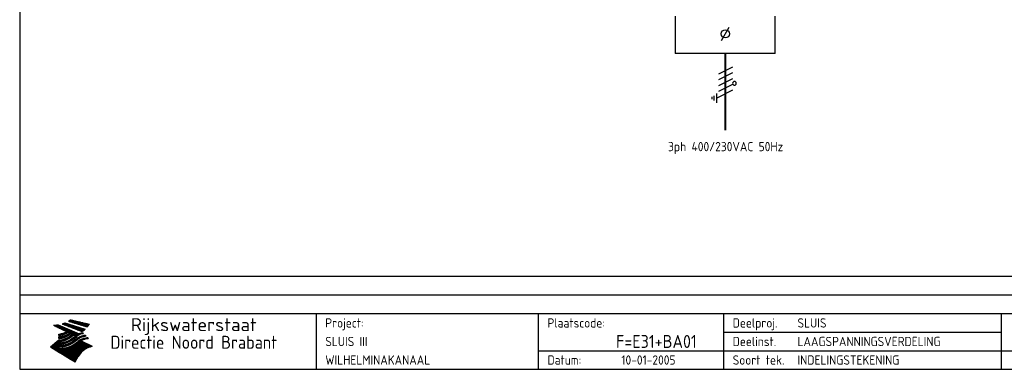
# Model space of a CAD drawing. Extents: x 100 to 4100, y 100 to 2900.
# Tile 1 of 3: x 100 to 2758, y 100 to 1043. Entities that reach past the tile are written whole.
import ezdxf
from ezdxf.enums import TextEntityAlignment as Align

# ---------------------------------------------------------------- set-up
doc = ezdxf.new("R2010")
doc.units = 0
doc.header["$LTSCALE"] = 15
doc.header["$MEASUREMENT"] = 0
doc.layers.get('0').update_dxf_attribs({"linetype": 'CONTINUOUS'})
for name, color, linetype in [('0-25', 7, 'CONTINUOUS'), ('0-35', 2, 'CONTINUOUS'), ('0-50', 3, 'CONTINUOUS'), ('S-25', 7, 'CONTINUOUS')]:
    doc.layers.add(name, color=color, linetype=linetype)
doc.styles.add('ISO', font='iso.shx')
doc.styles.get("Standard").update_dxf_attribs({"font": 'iso.shx'})

# ---------------------------------------------------------------- blocks, each defined once
blk = doc.blocks.new('KADERA3')
at = {"layer": '0-25'}
for p, q in [((410, 35), (10, 35)), ((410, 30), (10, 30)), ((200, 20), (275, 20)), ((150, 15), (335, 15))]:
    blk.add_line(p, q, dxfattribs=at)
at = {"layer": '0-25', "color": 7}
for p, q in [((19.1, 21.89), (25.12, 19)), ((19.1, 21.89), (25.12, 19)), ((19.17, 21.86), (20.7, 21.86)), ((19.29, 21.8), (20.83, 21.8)), ((19.4, 21.75), (20.96, 21.75)), ((19.52, 21.69), (21.09, 21.69)), ((19.64, 21.63), (21.22, 21.63)), ((19.74, 21.92), (20.56, 21.92)), ((19.75, 21.58), (21.36, 21.58)), ((19.87, 21.52), (21.49, 21.52)), ((19.99, 21.47), (21.62, 21.47)), ((20.11, 21.41), (21.75, 21.41)), ((20.22, 21.35), (21.88, 21.35)), ((20.25, 21.97), (20.43, 21.97)), ((20.34, 21.3), (22.02, 21.3)), ((20.38, 21.99), (26.02, 19.59)), ((20.38, 21.99), (26.02, 19.59)), ((21.47, 22.25), (26.83, 20.19)), ((21.47, 22.25), (26.83, 20.19)), ((21.49, 22.25), (23.07, 22.25)), ((21.6, 22.2), (23.25, 22.2)), ((21.65, 22.31), (22.89, 22.31)), ((21.75, 22.14), (23.42, 22.14)), ((21.8, 22.37), (22.71, 22.37)), ((21.9, 22.08), (23.6, 22.08)), ((21.94, 22.42), (22.53, 22.42)), ((22.04, 22.03), (23.78, 22.03)), ((22.06, 22.48), (22.36, 22.48)), ((22.18, 22.53), (27.65, 20.8)), ((22.18, 22.53), (27.65, 20.8)), ((22.19, 21.97), (23.96, 21.97)), ((22.34, 21.92), (24.13, 21.92)), ((22.48, 21.86), (24.31, 21.86)), ((22.63, 21.8), (24.49, 21.8)), ((22.78, 21.75), (24.67, 21.75)), ((22.92, 21.69), (24.85, 21.69)), ((23.07, 21.63), (25.02, 21.63)), ((23.14, 22.99), (28.22, 21.46)), ((23.14, 22.99), (28.22, 21.46)), ((23.15, 22.98), (25.33, 22.98)), ((23.22, 21.58), (25.2, 21.58)), ((23.23, 23.04), (25.09, 23.04)), ((23.32, 23.1), (24.84, 23.1)), ((23.34, 22.93), (25.57, 22.93)), ((23.36, 21.52), (25.38, 21.52)), ((23.4, 23.15), (24.6, 23.15)), ((23.49, 23.21), (24.36, 23.21)), ((23.51, 21.47), (25.56, 21.47)), ((23.52, 22.87), (25.81, 22.87)), ((23.57, 23.27), (24.12, 23.27)), ((23.64, 23.32), (23.87, 23.32)), ((23.66, 21.41), (25.74, 21.41)), ((23.7, 23.36), (28.82, 22.17)), ((23.7, 23.36), (28.82, 22.17)), ((23.71, 22.82), (26.06, 22.82)), ((23.8, 21.35), (25.91, 21.35)), ((23.9, 22.76), (26.3, 22.76)), ((23.95, 21.3), (26.09, 21.3)), ((24.09, 22.7), (26.54, 22.7)), ((24.27, 22.65), (26.78, 22.65)), ((24.46, 22.59), (27.03, 22.59)), ((24.65, 22.53), (27.27, 22.53)), ((24.84, 22.48), (27.51, 22.48)), ((25.02, 22.42), (27.75, 22.42)), ((25.21, 22.37), (28, 22.37)), ((25.4, 22.31), (28.24, 22.31)), ((25.58, 22.25), (28.48, 22.25)), ((25.77, 22.2), (28.72, 22.2)), ((25.96, 22.14), (28.79, 22.14)), ((26.15, 22.08), (28.75, 22.08)), ((26.33, 22.03), (28.71, 22.03)), ((26.52, 21.97), (28.66, 21.97)), ((26.71, 21.92), (28.62, 21.92)), ((26.9, 21.86), (28.57, 21.86)), ((27.08, 21.8), (28.52, 21.8)), ((27.27, 21.75), (28.48, 21.75)), ((27.46, 21.69), (28.43, 21.69)), ((27.65, 21.63), (28.38, 21.63)), ((27.83, 21.58), (28.33, 21.58)), ((28.02, 21.52), (28.28, 21.52)), ((28.21, 21.47), (28.22, 21.47)), ((20.46, 21.24), (22.15, 21.24)), ((20.57, 21.18), (22.28, 21.18)), ((20.6, 19.11), (20.58, 19.51)), ((20.6, 19.11), (20.58, 19.51)), ((20.58, 19.5), (22.09, 19.5)), ((20.58, 19.44), (21.95, 19.44)), ((20.59, 19.38), (21.79, 19.38)), ((20.59, 19.33), (21.62, 19.33)), ((20.59, 19.27), (21.42, 19.27)), ((20.6, 19.22), (21.2, 19.22)), ((20.6, 19.16), (20.93, 19.16)), ((20.6, 19.11), (20.69, 19.12)), ((20.6, 19.11), (20.69, 19.12)), ((20.6, 18.79), (20.77, 18.81)), ((20.6, 18.79), (20.77, 18.81)), ((20.6, 18.29), (20.6, 18.79)), ((20.6, 18.29), (20.6, 18.79)), ((20.6, 18.77), (22.46, 18.77)), ((20.6, 18.71), (22.33, 18.71)), ((20.6, 18.65), (22.19, 18.65)), ((20.69, 21.13), (22.41, 21.13)), ((20.81, 21.07), (22.55, 21.07)), ((20.9, 19.55), (22.23, 19.55)), ((20.9, 18.82), (22.59, 18.82)), ((20.92, 21.02), (22.68, 21.02)), ((21.04, 20.96), (22.81, 20.96)), ((21.16, 20.9), (22.94, 20.9)), ((21.19, 19.61), (22.35, 19.61)), ((21.27, 20.85), (23.07, 20.85)), ((21.32, 18.88), (22.71, 18.88)), ((21.39, 20.79), (23.21, 20.79)), ((21.42, 19.67), (22.47, 19.67)), ((21.51, 20.73), (23.34, 20.73)), ((21.61, 18.93), (22.82, 18.93)), ((21.62, 19.72), (22.59, 19.72)), ((21.63, 20.68), (23.47, 20.68)), ((21.74, 20.62), (23.6, 20.62)), ((21.8, 19.78), (22.69, 19.78)), ((21.84, 18.99), (22.92, 18.99)), ((21.86, 20.57), (23.73, 20.57)), ((21.96, 19.83), (22.79, 19.83)), ((21.98, 20.51), (23.87, 20.51)), ((22.03, 19.05), (23.03, 19.05)), ((22.09, 20.45), (24, 20.45)), ((22.11, 19.89), (22.89, 19.89)), ((22.21, 20.4), (24.13, 20.4)), ((22.21, 19.1), (23.12, 19.1)), ((22.24, 19.95), (22.99, 19.95)), ((22.33, 20.34), (24.26, 20.34)), ((22.36, 19.16), (23.22, 19.16)), ((22.37, 20), (23.08, 20)), ((22.44, 20.28), (24.4, 20.28)), ((22.49, 20.06), (23.04, 20.06)), ((22.51, 19.22), (23.3, 19.22)), ((22.56, 20.23), (24.53, 20.23)), ((22.61, 20.12), (22.93, 20.12)), ((22.64, 19.27), (23.39, 19.27)), ((22.68, 20.17), (24.66, 20.17)), ((22.71, 20.17), (22.82, 20.17)), ((23.11, 20.02), (22.77, 20.2)), ((23.11, 20.02), (22.77, 20.2)), ((22.77, 19.33), (23.47, 19.33)), ((22.79, 20.12), (24.79, 20.12)), ((22.89, 19.38), (23.55, 19.38)), ((22.91, 20.06), (24.92, 20.06)), ((23, 19.44), (23.63, 19.44)), ((23.03, 20), (25.06, 20)), ((23.1, 19.5), (23.72, 19.5)), ((23.14, 18.65), (23.74, 18.65)), ((23.15, 19.95), (25.19, 19.95)), ((23.21, 19.55), (23.8, 19.55)), ((23.24, 18.71), (23.82, 18.71)), ((23.26, 19.89), (25.32, 19.89)), ((23.3, 19.61), (23.88, 19.61)), ((23.33, 18.77), (23.91, 18.77)), ((23.38, 19.83), (25.45, 19.83)), ((23.39, 19.67), (23.81, 19.67)), ((23.42, 18.82), (23.99, 18.82)), ((23.45, 19.7), (23.58, 19.79)), ((23.45, 19.7), (23.58, 19.79)), ((23.48, 19.72), (23.7, 19.72)), ((23.5, 19.78), (25.58, 19.78)), ((23.51, 18.88), (24.07, 18.88)), ((23.54, 18.9), (24.3, 19.42)), ((23.54, 18.9), (24.3, 19.42)), ((23.56, 19.78), (23.59, 19.78)), ((23.56, 19.39), (23.9, 19.62)), ((23.56, 19.39), (23.9, 19.62)), ((23.58, 19.79), (23.9, 19.62)), ((23.58, 19.79), (23.9, 19.62)), ((23.59, 18.93), (24.15, 18.93)), ((23.61, 19.72), (25.72, 19.72)), ((23.65, 18.59), (24.62, 19.25)), ((23.65, 18.59), (24.62, 19.25)), ((23.67, 18.99), (24.23, 18.99)), ((23.73, 19.67), (25.85, 19.67)), ((23.75, 19.05), (24.32, 19.05)), ((23.83, 19.1), (24.4, 19.1)), ((23.85, 19.61), (25.98, 19.61)), ((23.92, 19.16), (24.48, 19.16)), ((23.94, 18.19), (25.23, 19.07)), ((23.94, 18.19), (25.23, 19.07)), ((23.96, 19.55), (25.96, 19.55)), ((24, 19.22), (24.56, 19.22)), ((24.06, 17.88), (25.34, 18.76)), ((24.06, 17.88), (25.34, 18.76)), ((24.08, 19.5), (25.88, 19.5)), ((24.08, 19.27), (24.58, 19.27)), ((24.09, 21.24), (26.27, 21.24)), ((24.16, 19.33), (24.47, 19.33)), ((24.2, 19.44), (25.79, 19.44)), ((24.24, 21.18), (26.45, 21.18)), ((24.25, 19.38), (24.36, 19.38)), ((24.3, 19.42), (24.62, 19.25)), ((24.3, 19.42), (24.62, 19.25)), ((24.31, 19.38), (25.71, 19.38)), ((24.39, 21.13), (26.62, 21.13)), ((24.43, 19.33), (25.62, 19.33)), ((24.53, 21.07), (26.8, 21.07)), ((24.55, 19.27), (25.54, 19.27)), ((24.62, 18.65), (25.18, 18.65)), ((24.67, 19.22), (25.45, 19.22)), ((24.68, 21.02), (26.98, 21.02)), ((24.7, 18.71), (25.27, 18.71)), ((24.78, 19.16), (25.37, 19.16)), ((24.78, 18.77), (25.34, 18.77)), ((24.83, 20.96), (27.16, 20.96)), ((24.87, 18.82), (25.4, 18.82)), ((24.9, 19.1), (25.28, 19.1)), ((24.95, 18.88), (25.45, 18.88)), ((24.97, 20.9), (27.34, 20.9)), ((25.02, 19.05), (25.2, 19.05)), ((25.03, 18.93), (25.51, 18.93)), ((25.11, 18.99), (25.57, 18.99)), ((25.12, 20.85), (27.51, 20.85)), ((26.02, 19.59), (25.12, 19)), ((26.02, 19.59), (25.12, 19)), ((25.19, 19.05), (25.63, 19.05)), ((25.26, 19.1), (25.7, 19.1)), ((25.27, 20.79), (27.63, 20.79)), ((25.33, 19.16), (25.77, 19.16)), ((25.39, 19.22), (25.85, 19.22)), ((25.41, 20.73), (27.57, 20.73)), ((25.47, 19.27), (25.93, 19.27)), ((25.54, 19.33), (26.03, 19.33)), ((25.56, 20.68), (27.51, 20.68)), ((25.63, 19.38), (26.13, 19.38)), ((25.71, 20.62), (27.44, 20.62)), ((25.72, 19.44), (26.24, 19.44)), ((25.82, 19.5), (26.36, 19.5)), ((25.85, 20.57), (27.37, 20.57)), ((25.93, 19.55), (26.53, 19.55)), ((25.99, 18.65), (26.58, 18.65)), ((26, 20.51), (27.29, 20.51)), ((26.06, 19.61), (26.85, 19.61)), ((26.1, 18.71), (26.72, 18.71)), ((26.15, 20.45), (27.22, 20.45)), ((26.21, 19.67), (27.23, 19.67)), ((26.23, 18.77), (26.89, 18.77)), ((26.29, 20.4), (27.14, 20.4)), ((26.37, 18.82), (27.09, 18.82)), ((26.44, 20.34), (27.06, 20.34)), ((26.44, 19.72), (27.18, 19.72)), ((26.53, 18.88), (27.34, 18.88)), ((26.59, 20.28), (26.97, 20.28)), ((26.73, 20.23), (26.89, 20.23)), ((26.73, 18.93), (27.66, 18.93)), ((26.99, 18.99), (27.9, 18.99)), ((27.13, 19.78), (27.25, 19.64)), ((27.13, 19.78), (27.25, 19.64)), ((27.26, 19.05), (27.84, 19.05)), ((27.78, 19.1), (27.93, 18.96)), ((27.78, 19.1), (27.93, 18.96)), ((20.58, 17.88), (18.3, 16)), ((20.58, 17.88), (18.3, 16)), ((24.94, 11.97), (18.3, 16)), ((24.94, 11.97), (18.3, 16)), ((18.31, 16.01), (20.96, 16.01)), ((18.38, 16.07), (21.46, 16.07)), ((18.38, 15.95), (20.6, 15.95)), ((18.45, 16.12), (21.88, 16.12)), ((18.52, 16.18), (22.15, 16.18)), ((18.59, 16.23), (22.38, 16.23)), ((18.65, 16.29), (22.58, 16.29)), ((18.72, 16.35), (22.75, 16.35)), ((18.79, 16.4), (22.91, 16.4)), ((18.86, 16.46), (20.6, 16.46)), ((18.93, 16.52), (20.6, 16.52)), ((18.99, 16.57), (20.6, 16.57)), ((19.06, 16.63), (20.6, 16.63)), ((19.13, 16.68), (20.6, 16.68)), ((19.2, 16.74), (20.6, 16.74)), ((19.27, 16.8), (20.6, 16.8)), ((19.33, 16.85), (21.07, 16.85)), ((19.4, 16.91), (21.55, 16.91)), ((19.47, 16.97), (21.88, 16.97)), ((19.54, 17.02), (22.13, 17.02)), ((19.61, 17.08), (22.34, 17.08)), ((19.67, 17.13), (20.6, 17.13)), ((19.74, 17.19), (20.6, 17.19)), ((19.81, 17.25), (20.6, 17.25)), ((19.88, 17.3), (20.6, 17.3)), ((19.95, 17.36), (20.6, 17.36)), ((20.01, 17.42), (20.6, 17.42)), ((20.08, 17.47), (20.93, 17.47)), ((20.15, 17.53), (21.26, 17.53)), ((20.22, 17.58), (21.51, 17.58)), ((20.29, 17.64), (21.72, 17.64)), ((20.35, 17.7), (21.9, 17.7)), ((20.42, 17.75), (22.07, 17.75)), ((20.49, 17.81), (22.22, 17.81)), ((20.56, 17.87), (22.36, 17.87)), ((20.6, 18.6), (22.04, 18.6)), ((20.6, 18.54), (21.87, 18.54)), ((20.6, 18.48), (21.68, 18.48)), ((20.6, 18.43), (21.46, 18.43)), ((20.6, 18.37), (21.21, 18.37)), ((20.6, 18.32), (20.87, 18.32)), ((20.6, 18.29), (20.88, 18.32)), ((20.6, 18.29), (20.88, 18.32)), ((20.6, 17.88), (20.86, 17.91)), ((20.6, 17.88), (20.86, 17.91)), ((20.6, 17.43), (20.97, 17.48)), ((20.6, 17.43), (20.97, 17.48)), ((20.6, 17.43), (20.6, 17.09)), ((20.6, 17.43), (20.6, 17.09)), ((20.6, 17.09), (21.26, 17.16)), ((20.6, 17.09), (21.26, 17.16)), ((20.6, 16.8), (21.37, 16.89)), ((20.6, 16.8), (21.37, 16.89)), ((20.6, 16.8), (20.6, 16.45)), ((20.6, 16.8), (20.6, 16.45)), ((20.6, 16.45), (21.56, 16.56)), ((20.6, 16.45), (21.56, 16.56)), ((20.6, 15.97), (21.67, 16.09)), ((20.6, 15.97), (21.67, 16.09)), ((20.6, 15.97), (20.6, 15.58)), ((20.6, 15.97), (20.6, 15.58)), ((20.7, 16.46), (23.06, 16.46)), ((20.98, 17.92), (22.5, 17.92)), ((21.02, 17.13), (22.53, 17.13)), ((21.2, 16.52), (23.2, 16.52)), ((21.32, 17.98), (22.62, 17.98)), ((21.47, 17.19), (22.7, 17.19)), ((21.59, 18.03), (22.74, 18.03)), ((21.72, 16.57), (23.32, 16.57)), ((21.77, 17.25), (22.85, 17.25)), ((21.8, 18.09), (22.85, 18.09)), ((21.99, 18.15), (22.95, 18.15)), ((22.01, 17.3), (22.99, 17.3)), ((22.1, 16.63), (23.44, 16.63)), ((22.16, 18.2), (23.05, 18.2)), ((22.21, 17.36), (23.12, 17.36)), ((22.31, 18.26), (23.15, 18.26)), ((22.38, 16.68), (23.56, 16.68)), ((22.39, 17.42), (23.24, 17.42)), ((22.45, 18.32), (23.24, 18.32)), ((22.56, 17.47), (23.36, 17.47)), ((22.59, 18.37), (23.33, 18.37)), ((22.6, 16.74), (23.66, 16.74)), ((22.71, 18.43), (23.42, 18.43)), ((22.71, 17.53), (23.47, 17.53)), ((22.79, 16.8), (23.77, 16.8)), ((22.83, 18.48), (23.5, 18.48)), ((22.84, 17.58), (23.57, 17.58)), ((22.94, 18.54), (23.58, 18.54)), ((22.96, 16.85), (23.86, 16.85)), ((22.97, 17.64), (23.67, 17.64)), ((23.04, 18.6), (23.66, 18.6)), ((23.04, 15.95), (28.71, 15.95)), ((23.1, 17.7), (23.77, 17.7)), ((23.12, 16.91), (23.96, 16.91)), ((23.21, 17.75), (23.86, 17.75)), ((23.21, 16.01), (28.9, 16.01)), ((23.26, 16.97), (24.05, 16.97)), ((23.32, 17.81), (23.95, 17.81)), ((23.37, 16.07), (29.08, 16.07)), ((23.39, 17.02), (24.14, 17.02)), ((23.42, 17.87), (24.03, 17.87)), ((23.51, 16.12), (29.27, 16.12)), ((23.52, 17.92), (24.11, 17.92)), ((23.52, 17.08), (24.22, 17.08)), ((23.62, 17.98), (24.2, 17.98)), ((23.63, 17.13), (24.3, 17.13)), ((29.41, 16.17), (23.65, 16.17)), ((23.71, 18.03), (24.28, 18.03)), ((23.75, 17.19), (24.38, 17.19)), ((23.77, 16.23), (29.47, 16.23)), ((23.79, 18.09), (24.36, 18.09)), ((23.85, 17.25), (24.46, 17.25)), ((23.88, 18.15), (24.44, 18.15)), ((23.89, 16.29), (29.36, 16.29)), ((23.95, 17.3), (24.55, 17.3)), ((23.96, 18.2), (24.53, 18.2)), ((24, 16.35), (29.24, 16.35)), ((24.04, 18.26), (24.61, 18.26)), ((24.05, 17.36), (24.63, 17.36)), ((24.11, 16.4), (29.13, 16.4)), ((24.13, 18.32), (24.69, 18.32)), ((24.14, 17.42), (24.71, 17.42)), ((24.21, 18.37), (24.77, 18.37)), ((24.21, 16.46), (29.02, 16.46)), ((24.23, 17.47), (24.79, 17.47)), ((24.24, 17.48), (25.52, 18.36)), ((24.24, 17.48), (25.52, 18.36)), ((24.29, 18.43), (24.85, 18.43)), ((24.31, 17.53), (24.87, 17.53)), ((24.31, 16.52), (28.91, 16.52)), ((24.35, 17.17), (25.64, 18.05)), ((24.35, 17.17), (25.64, 18.05)), ((24.37, 18.48), (24.94, 18.48)), ((24.39, 17.58), (24.96, 17.58)), ((24.4, 16.57), (28.79, 16.57)), ((24.45, 18.54), (25.02, 18.54)), ((24.47, 17.64), (25.04, 17.64)), ((24.49, 16.63), (28.68, 16.63)), ((24.54, 18.6), (25.1, 18.6)), ((24.56, 17.7), (25.12, 17.7)), ((24.57, 16.68), (28.57, 16.68)), ((24.63, 16.72), (25.91, 17.6)), ((24.63, 16.72), (25.91, 17.6)), ((24.64, 17.75), (25.2, 17.75)), ((24.66, 16.74), (28.45, 16.74)), ((24.72, 17.81), (25.29, 17.81)), ((24.74, 16.8), (28.34, 16.8)), ((24.8, 17.87), (25.37, 17.87)), ((24.82, 16.85), (28.23, 16.85)), ((24.89, 17.92), (25.45, 17.92)), ((24.9, 16.91), (28.11, 16.91)), ((24.97, 17.98), (25.53, 17.98)), ((24.99, 16.97), (28, 16.97)), ((25.05, 18.03), (25.61, 18.03)), ((25.07, 17.02), (27.89, 17.02)), ((25.13, 18.09), (25.68, 18.09)), ((25.15, 17.08), (27.77, 17.08)), ((25.21, 18.15), (25.75, 18.15)), ((25.23, 17.13), (27.66, 17.13)), ((25.3, 18.2), (25.82, 18.2)), ((25.31, 17.19), (27.55, 17.19)), ((25.38, 18.26), (25.89, 18.26)), ((25.4, 17.25), (27.43, 17.25)), ((25.46, 18.32), (25.97, 18.32)), ((25.48, 17.3), (27.32, 17.3)), ((25.54, 18.37), (26.06, 18.37)), ((25.56, 17.36), (27.21, 17.36)), ((25.62, 18.43), (26.14, 18.43)), ((25.64, 17.42), (27.1, 17.42)), ((25.7, 18.48), (26.24, 18.48)), ((25.73, 17.47), (26.98, 17.47)), ((25.79, 18.54), (26.34, 18.54)), ((25.81, 17.53), (26.87, 17.53)), ((25.89, 18.6), (26.46, 18.6)), ((25.89, 17.58), (26.76, 17.58)), ((25.96, 17.64), (26.64, 17.64)), ((26.04, 17.7), (26.59, 17.7)), ((26.12, 17.75), (26.67, 17.75)), ((26.2, 17.81), (26.76, 17.81)), ((26.29, 17.87), (26.86, 17.87)), ((26.39, 17.92), (26.97, 17.92)), ((26.49, 17.98), (27.09, 17.98)), ((26.56, 17.68), (29.54, 16.2)), ((26.56, 17.68), (29.54, 16.2)), ((26.6, 18.03), (27.22, 18.03)), ((26.72, 18.09), (27.38, 18.09)), ((26.85, 18.15), (27.56, 18.15)), ((27, 18.2), (27.8, 18.2)), ((27.18, 18.26), (28.13, 18.26)), ((27.39, 18.32), (28.47, 18.32)), ((27.7, 18.37), (28.49, 18.37)), ((28, 18.43), (28.44, 18.43)), ((28.29, 15.83), (29.54, 16.2)), ((28.29, 15.83), (29.54, 16.2)), ((28.39, 18.48), (28.54, 18.32)), ((28.39, 18.48), (28.54, 18.32)), ((29.54, 16.2), (29.45, 16.17)), ((29.54, 16.2), (29.45, 16.17)), ((29.46, 16.18), (29.47, 16.18)), ((18.47, 15.9), (20.6, 15.9)), ((18.57, 15.84), (20.6, 15.84)), ((18.66, 15.78), (20.6, 15.78)), ((18.75, 15.73), (20.6, 15.73)), ((18.85, 15.67), (20.6, 15.67)), ((18.94, 15.62), (20.6, 15.62)), ((19.03, 15.56), (27.83, 15.56)), ((19.12, 15.5), (27.75, 15.5)), ((19.22, 15.45), (27.66, 15.45)), ((19.31, 15.39), (27.58, 15.39)), ((19.4, 15.33), (27.5, 15.33)), ((19.49, 15.28), (27.43, 15.28)), ((19.59, 15.22), (27.36, 15.22)), ((19.68, 15.17), (27.29, 15.17)), ((19.77, 15.11), (27.22, 15.11)), ((19.86, 15.05), (27.15, 15.05)), ((19.96, 15), (27.09, 15)), ((20.05, 14.94), (27.02, 14.94)), ((20.14, 14.88), (26.96, 14.88)), ((20.24, 14.83), (26.9, 14.83)), ((20.33, 14.77), (26.84, 14.77)), ((20.42, 14.72), (26.79, 14.72)), ((20.51, 14.66), (26.73, 14.66)), ((20.6, 15.58), (21.95, 15.73)), ((20.6, 15.58), (21.95, 15.73)), ((20.61, 14.6), (26.68, 14.6)), ((20.7, 14.55), (26.62, 14.55)), ((20.79, 14.49), (26.57, 14.49)), ((20.88, 14.43), (26.52, 14.43)), ((20.94, 15.62), (27.92, 15.62)), ((20.98, 14.38), (26.47, 14.38)), ((21.07, 14.32), (26.42, 14.32)), ((21.16, 14.27), (26.38, 14.27)), ((21.25, 14.21), (26.33, 14.21)), ((21.35, 14.15), (26.29, 14.15)), ((21.44, 14.1), (26.24, 14.1)), ((21.45, 15.67), (28.01, 15.67)), ((21.53, 14.04), (26.2, 14.04)), ((21.63, 13.98), (26.16, 13.98)), ((21.72, 13.93), (26.12, 13.93)), ((21.81, 13.87), (26.08, 13.87)), ((21.9, 13.82), (26.04, 13.82)), ((21.96, 15.73), (28.11, 15.73)), ((22, 13.76), (26, 13.76)), ((22.09, 13.7), (25.96, 13.7)), ((22.18, 13.65), (25.93, 13.65)), ((22.27, 13.59), (25.89, 13.59)), ((22.34, 15.78), (28.21, 15.78)), ((22.37, 13.53), (25.86, 13.53)), ((22.46, 13.48), (25.82, 13.48)), ((22.55, 13.42), (25.79, 13.42)), ((22.62, 15.84), (28.33, 15.84)), ((22.65, 13.37), (25.76, 13.37)), ((22.74, 13.31), (25.73, 13.31)), ((22.84, 15.9), (28.52, 15.9)), ((24.94, 11.97), (25.81, 13.45)), ((24.94, 11.97), (25.81, 13.45)), ((22.83, 13.25), (25.69, 13.25)), ((22.92, 13.2), (25.66, 13.2)), ((23.02, 13.14), (25.63, 13.14)), ((23.11, 13.08), (25.59, 13.08)), ((23.2, 13.03), (25.56, 13.03)), ((23.29, 12.97), (25.53, 12.97)), ((23.39, 12.92), (25.5, 12.92)), ((23.48, 12.86), (25.46, 12.86)), ((23.57, 12.8), (25.43, 12.8)), ((23.66, 12.75), (25.4, 12.75)), ((23.76, 12.69), (25.36, 12.69)), ((23.85, 12.63), (25.33, 12.63)), ((23.94, 12.58), (25.3, 12.58)), ((24.04, 12.52), (25.26, 12.52)), ((24.13, 12.47), (25.23, 12.47)), ((24.22, 12.41), (25.2, 12.41)), ((24.31, 12.35), (25.17, 12.35)), ((24.41, 12.3), (25.13, 12.3)), ((24.5, 12.24), (25.1, 12.24)), ((24.59, 12.18), (25.07, 12.18)), ((24.68, 12.13), (25.03, 12.13)), ((24.78, 12.07), (25, 12.07)), ((24.87, 12.02), (24.97, 12.02))]:
    blk.add_line(p, q, dxfattribs=at)
for centre, radius, start, end in [((19.15, 29.7), 7.8, 269.6055, 279.0886), ((19.15, 29.7), 7.8, 269.6055, 279.0886), ((19.84, 27.26), 5.27, 288.0217, 296.3084), ((19.84, 27.26), 5.27, 288.0217, 296.3084), ((20.49, 27.56), 5.28, 300.0654, 307.393), ((20.49, 27.56), 5.28, 300.0654, 307.393), ((21.95, 27.32), 8.59, 316.9248, 323.1399), ((21.95, 27.32), 8.59, 316.9248, 323.1399), ((19.93, 25.38), 5.91, 276.3402, 298.7463), ((19.93, 25.38), 5.91, 276.3402, 298.7463), ((20.21, 23.78), 5.91, 273.6149, 304.3803), ((20.21, 23.78), 5.91, 273.6149, 304.3803), ((19.84, 25.09), 6.03, 278.129, 302.868), ((19.84, 25.09), 6.03, 278.129, 302.868), ((20.35, 24.56), 5.76, 274.164, 302.5474), ((20.35, 24.56), 5.76, 274.164, 302.5474), ((20.05, 24.28), 6.02, 277.9472, 305.7139), ((20.05, 24.28), 6.02, 277.9472, 305.7139), ((27.05, 17.17), 2.63, 107.4286, 133.7799), ((27.05, 17.17), 2.63, 107.4286, 133.7799), ((27.45, 16.91), 2.81, 110.4143, 138.7411), ((27.45, 16.91), 2.81, 110.4143, 138.7411), ((27.57, 15.64), 3.4, 98.1566, 126.9045), ((27.57, 15.64), 3.4, 98.1566, 126.9045), ((27.91, 15.54), 3.39, 100.5835, 132.088), ((27.91, 15.54), 3.39, 100.5835, 132.088), ((27.01, 16.84), 2.93, 87.7348, 104.8316), ((27.01, 16.84), 2.93, 87.7348, 104.8316), ((27.37, 15.71), 3.93, 91.7838, 103.2817), ((27.37, 15.71), 3.93, 91.7838, 103.2817), ((24.11, 24.7), 5.26, 301.1147, 312.2814), ((24.11, 24.7), 5.26, 301.1147, 312.2814), ((27.82, 16.31), 2.8, 90.634, 105.1984), ((27.82, 16.31), 2.8, 90.634, 105.1984), ((28.19, 15.04), 3.93, 93.8342, 103.2817), ((28.19, 15.04), 3.93, 93.8342, 103.2817), ((20.04, 23.49), 6.09, 278.8115, 306.4242), ((20.04, 23.49), 6.09, 278.8115, 306.4242), ((20.53, 23.07), 5.96, 277.0519, 304.973), ((20.53, 23.07), 5.96, 277.0519, 304.973), ((20.72, 22.76), 5.91, 276.3402, 304.3803), ((20.72, 22.76), 5.91, 276.3402, 304.3803), ((21.06, 22.34), 5.81, 274.9043, 303.1745), ((21.06, 22.34), 5.81, 274.9043, 303.1745), ((20.82, 22.06), 6.04, 278.1111, 305.8489), ((20.82, 22.06), 6.04, 278.1111, 305.8489), ((21.3, 21.6), 5.91, 276.3402, 304.3803), ((21.3, 21.6), 5.91, 276.3402, 304.3803), ((28.21, 14.74), 3.67, 95.7581, 128.7216), ((28.21, 14.74), 3.67, 95.7581, 128.7216), ((28.4, 15.05), 3.21, 96.3886, 125.0052), ((28.4, 15.05), 3.21, 96.3886, 125.0052), ((28.58, 15.69), 2.8, 93.8141, 105.1984), ((28.58, 15.69), 2.8, 93.8141, 105.1984), ((28.95, 14.41), 3.93, 96.0135, 103.2817), ((28.95, 14.41), 3.93, 96.0135, 103.2817), ((31.24, 10.26), 6.3, 117.9568, 149.6251), ((31.24, 10.26), 6.3, 117.9568, 149.6251)]:
    blk.add_arc(centre, radius, start, end, dxfattribs=at)
at = {"layer": '0-35'}
for p, q in [((90, 25), (90, 10)), ((150, 25), (150, 10)), ((200, 25), (200, 10)), ((275, 25), (275, 10))]:
    blk.add_line(p, q, dxfattribs=at)
at = {"layer": '0-50'}
blk.add_line((10, 25), (410, 25), dxfattribs=at)
blk.add_lwpolyline([(10, 10), (410, 10), (410, 290), (10, 290)], close=True, dxfattribs=at)
at = {"layer": '0-25', "style": 'ISO'}
for s, p in [('Plaatscode:', (152.5, 22.5)), ('Deelproj.', (202.5, 22.5)), ('Project:', (92.5, 22.5)), ('Deelinst.', (202.5, 17.5)), ('Datum:', (152.5, 12.5)), ('Soort tek.', (202.5, 12.5))]:
    blk.add_text(s, height=2.5, dxfattribs=at).set_placement(p, align=Align.MIDDLE_LEFT)
for tag, p in [('STR1', (20, 287.5)), ('STR2', (40, 287.5)), ('STR3', (60, 287.5)), ('STR4', (80, 287.5)), ('STR5', (100, 287.5)), ('STR6', (120, 287.5)), ('STR7', (140, 287.5)), ('STR8', (160, 287.5)), ('STR9', (180, 287.5)), ('STR10', (200, 287.5)), ('STR11', (220, 287.5)), ('STR12', (240, 287.5)), ('STR13', (260, 287.5)), ('STR14', (280, 287.5)), ('STR15', (300, 287.5)), ('STR16', (320, 287.5)), ('STR17', (340, 287.5)), ('STR18', (360, 287.5)), ('STR19', (380, 287.5)), ('STR20', (400, 287.5)), ('W', (180, 12.5)), ('Z', (310, 12.5)), ('Y', (327.5, 12.5))]:
    blk.add_attdef(tag, text='', height=2.5, dxfattribs=at).set_placement(p, align=Align.MIDDLE)
for tag, p in [('N', (220, 22.5)), ('B', (92.5, 17.5)), ('P', (220, 17.5)), ('C', (92.5, 12.5)), ('U', (220, 12.5)), ('REV', (295, 12.5))]:
    blk.add_attdef(tag, text='', height=2.5, dxfattribs=at).set_placement(p, align=Align.MIDDLE_LEFT)
at = {"layer": '0-35', "style": 'ISO', "width": 1.00614}
blk.add_text('Rijkswaterstaat', height=3.5, dxfattribs=at).set_placement((40, 20.28), (74, 20.28), align=Align.FIT)
at = {"layer": '0-35', "color": 2, "style": 'ISO', "width": 0.948867}
blk.add_text('Directie Noord Brabant', height=3.5, dxfattribs=at).set_placement((34.5, 15.53), (79.5, 15.53), align=Align.FIT)
at = {"layer": '0-35', "style": 'ISO'}
for tag, p in [('X', (178.5, 17.5)), ('FORM', (402.5, 15))]:
    blk.add_attdef(tag, text='', height=3.5, dxfattribs=at).set_placement(p, align=Align.MIDDLE_LEFT)
blk.add_attdef('RNR', text='', height=3.5, dxfattribs=at).set_placement((305, 17.5), align=Align.MIDDLE)
at = {"layer": '0-50', "style": 'ISO'}
for tag, p in [('M', (342.5, 15)), ('O', (365, 15))]:
    blk.add_attdef(tag, text='', height=5, dxfattribs=at).set_placement(p, align=Align.MIDDLE)
blk.add_attdef('Q', text='', height=5, dxfattribs=at).set_placement((382.5, 15), align=Align.MIDDLE_LEFT)
blk = doc.blocks.new('0009')
at = {"layer": 'S-25'}
for p, q in [((-1.09, -2.19), (1.09, 2.19)), ((0.78, -1.56), (2.66, 2.19)), ((2.34, -1.56), (4.22, 2.19)), ((3.91, -1.56), (5.78, 2.19)), ((5.47, -1.56), (7.34, 2.19)), ((0.16, -2.19), (-2.34, -2.19)), ((-1.72, -2.81), (-0.47, -2.81)), ((-0.78, -3.44), (-1.41, -3.44))]:
    blk.add_line(p, q, dxfattribs=at)
blk.add_circle((2.88, 2.63), 0.5, dxfattribs=at)

msp = doc.modelspace()

# ---------------------------------------------------------------- linework, layer by layer
at = {"layer": 'S-25'}
for p, q in [((1870, 1052), (1870, 952)), ((2140, 952), (2140, 1052)), ((1994.7, 986.7), (2015.3, 1022.4)), ((2140, 952), (1870, 952))]:
    msp.add_line(p, q, dxfattribs=at)
at = {"layer": 'S-25', "const_width": 5}
msp.add_lwpolyline([(2005, 744), (2005, 952)], dxfattribs=at)
at = {"layer": 'S-25'}
msp.add_circle((2005, 1004.6), 11.2, dxfattribs=at)

# ---------------------------------------------------------------- block references
at = {"xscale": -10, "yscale": 10, "zscale": 10, "rotation": 270}
msp.add_blockref('0009', (2003.4, 842.3), dxfattribs=at)
at = {"layer": 'S-25'}
ref = msp.add_blockref('KADERA3', (0, 0), dxfattribs=dict(at, xscale=10, yscale=10, zscale=10))
ref.add_attrib('B', 'SLUIS III', dxfattribs={"layer": '0-25', "height": 25, "style": 'ISO'}).set_placement((925, 175), align=Align.MIDDLE_LEFT)
ref.add_attrib('C', 'WILHELMINAKANAAL', dxfattribs={"layer": '0-25', "height": 25, "style": 'ISO'}).set_placement((925, 125), align=Align.MIDDLE_LEFT)
ref.add_attrib('N', 'SLUIS', dxfattribs={"layer": '0-25', "height": 25, "style": 'ISO'}).set_placement((2200, 225), align=Align.MIDDLE_LEFT)
ref.add_attrib('P', 'LAAGSPANNINGSVERDELING', dxfattribs={"layer": '0-25', "height": 25, "style": 'ISO'}).set_placement((2200, 175), align=Align.MIDDLE_LEFT)
ref.add_attrib('U', 'INDELINGSTEKENING', dxfattribs={"layer": '0-25', "height": 25, "style": 'ISO'}).set_placement((2200, 125), align=Align.MIDDLE_LEFT)
ref.add_attrib('X', 'F=E31+BA01', dxfattribs={"layer": '0-35', "height": 35, "style": 'ISO'}).set_placement((1710, 175), align=Align.MIDDLE_LEFT)
ref.add_attrib('W', '10-01-2005', dxfattribs={"layer": '0-25', "height": 25, "style": 'ISO'}).set_placement((1797.5, 125), align=Align.MIDDLE)

# ---------------------------------------------------------------- texts
msp.add_text('3ph 400/230VAC 50Hz', height=25, dxfattribs=at).set_placement((2006, 688), align=Align.CENTER)

doc.saveas('drawing.dxf')
